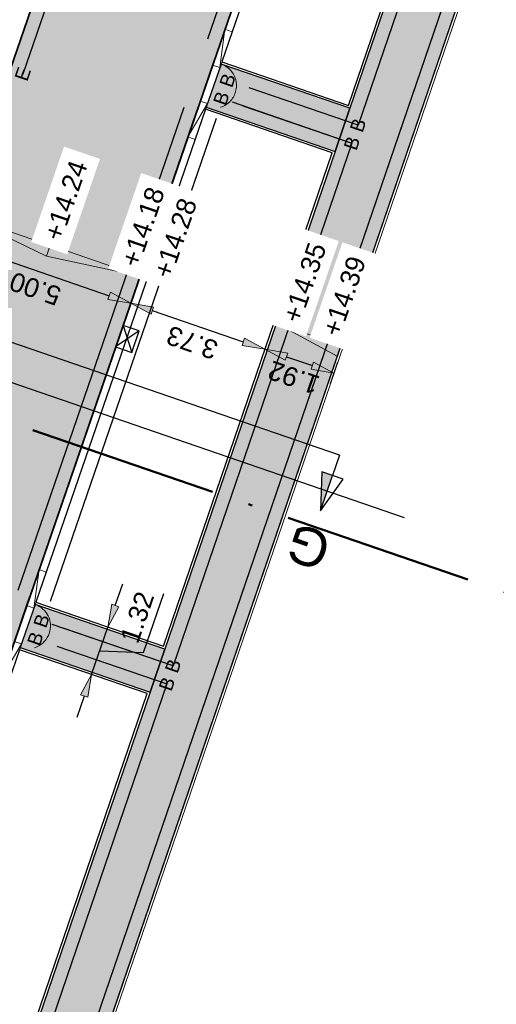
# Model space of a CAD drawing. Header units: metres. Extents: x 131295 to 132236, y 397710 to 398702.
# Tile 65 of 127: x 131528 to 131541, y 398038 to 398064. Entities that reach past the tile are written whole.
import ezdxf
from ezdxf.enums import TextEntityAlignment as Align

# ---------------------------------------------------------------- set-up
doc = ezdxf.new("R2010")
doc.units = ezdxf.units.M
for name, pattern in [('AL-BANDVERLAGING', [5, 1.5, -1, 0, -1, 1.5]), ('AL-BLADSCHEIDING', [13, 5, -1, 0, -1, 5, -1]), ('AL-MATERIAALS', [2, 1, -1])]:
    doc.linetypes.add(name, pattern=pattern)
doc.layers.get('Defpoints').update_dxf_attribs({"color": 128})
for name, color, linetype, lineweight in [('N-D-dwarsprofiel situatie @ 0.2', 7, 'Continuous', 25), ('N-KO-bandverlaging', 1, 'AL-BANDVERLAGING', 18), ('N-KO-opsluitband 60x200mm', 2, 'Continuous', 25), ('N-KO-opsluitband achterkant', 8, 'Continuous', 5), ('N-KO-tekst banden', 1, 'Continuous', 18), ('N-KO-trottoirband 180-200x250mm', 3, 'Continuous', 35), ('N-KO-trottoirband achterkant', 8, 'Continuous', 5), ('N-KO-verloopband', 1, 'Continuous', 18), ('N-RI-trottoirkolk', 7, 'Continuous', 25), ('N-VH-afschotrichting @ 0.2', 250, 'Continuous', 18), ("N-VH-arcering 'MAT' grijs 254", 254, 'Continuous', 18), ('X-AL-bladscheiding', 4, 'AL-BLADSCHEIDING', 50), ('X-AL-maatvoering', 1, 'Continuous', 18), ('X-AL-materiaalscheiding', 1, 'AL-MATERIAALS', 18), ('X-AL-planhoogte', 190, 'Continuous', 25)]:
    doc.layers.add(name, color=color, linetype=linetype, lineweight=lineweight)
doc.layers.add("N-VH-arcering 'MAT' kleur 1 (heiderood)", color=7, linetype='Continuous', lineweight=18, true_color=0xd98c8c)
for name, color, linetype, plot in [('X-AL-contourlijnen', 30, 'Continuous', False), ('X-AL-hulplijn bandenlijnnummers', 30, 'Continuous', False), ('X-AL-hulplijn hoogtetekst', 190, 'Continuous', False)]:
    doc.layers.add(name, color=color, linetype=linetype, plot=plot)
doc.styles.add('CS Annotative', font='arial.ttf')
doc.dimstyles.new('CS Annotative', dxfattribs={"dimtxt": 2.5, "dimasz": 3, "dimexe": 0.18, "dimexo": 0.0625, "dimgap": 1, "dimtad": 1, "dimzin": 0, "dimdsep": 46, "dimtxsty": 'CS Annotative', "dimblk": 'CS Dimensionpijl', "dimcen": 0, "dimse1": 1, "dimse2": 1, "dimclrd": 256, "dimclre": 256, "dimclrt": 2, "dimadec": 0, "dimazin": 0, "dimtm": 1e-09, "dimtfac": 1, "dimtofl": 0, "dimtmove": 1, "dimatfit": 3, "dimfxl": 1, "dimtfillclr": 256, "dimtolj": 1, "dimtzin": 0, "dimarcsym": 0})

# ---------------------------------------------------------------- blocks, each defined once
blk = doc.blocks.new('*U90')
for p, q in [((0.51, 1.41), (1.6, -2.18)), ((2.63, 0.64), (-0.51, -1.41))]:
    blk.add_line(p, q)
blk.add_lwpolyline([(0.51, 1.41), (-0.51, -1.41), (1.6, -2.18), (2.63, 0.64)], close=True)
blk = doc.blocks.new('CS Dimensionpijl')
h = blk.add_hatch(color=256)
h.dxf.hatch_style = 1
h.paths.add_polyline_path([(-1, -0.1667), (0, 0), (-1, 0.1667)])
at = {"flags": 128}
blk.add_lwpolyline([(0, 0.5), (0, -0.5)], dxfattribs=at)
blk.add_lwpolyline([(-1, -0.1667), (0, 0), (-1, 0.1667)], close=True, dxfattribs=at)
blk = doc.blocks.new('*D341')
at = {"layer": 'Defpoints', "color": 0, "transparency": 16777216}
for p in [(131526.568, 398057.824), (131531.296, 398056.197), (131531.296, 398056.197)]:
    blk.add_point(p, dxfattribs=at)
at = {"layer": 'X-AL-maatvoering', "lineweight": -2, "transparency": 16777216}
blk.add_line((131527.136, 398057.629), (131530.729, 398056.393), dxfattribs=at)
at = {"layer": 'X-AL-maatvoering', "lineweight": -2, "transparency": 16777216, "xscale": 0.6000000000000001, "yscale": 0.6000000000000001, "zscale": 0.6000000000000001}
for p, rotation in [((131526.568, 398057.824), 161.0150634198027), ((131531.296, 398056.197), 341.0150634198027)]:
    blk.add_blockref('CS Dimensionpijl', p, dxfattribs=dict(at, rotation=rotation))
at = {"layer": 'X-AL-maatvoering', "color": 2, "transparency": 16777216, "insert": (131528.784, 398056.58), "char_height": 0.5, "attachment_point": 5, "rotation": 161.0151, "style": 'CS Annotative'}
blk.add_mtext('\\A1;5.00', dxfattribs=at)
blk = doc.blocks.new('*D342')
at = {"layer": 'Defpoints', "color": 0, "transparency": 16777216}
for p in [(131531.296, 398056.197), (131535.071, 398055.692), (131534.827, 398054.983)]:
    blk.add_point(p, dxfattribs=at)
at = {"layer": 'X-AL-maatvoering', "lineweight": -2, "transparency": 16777216}
blk.add_line((131531.864, 398056.002), (131534.259, 398055.178), dxfattribs=at)
at = {"layer": 'X-AL-maatvoering', "lineweight": -2, "transparency": 16777216, "xscale": 0.6000000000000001, "yscale": 0.6000000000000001, "zscale": 0.6000000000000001}
for p, rotation in [((131531.296, 398056.197), 161.0150634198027), ((131534.827, 398054.983), 341.0150634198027)]:
    blk.add_blockref('CS Dimensionpijl', p, dxfattribs=dict(at, rotation=rotation))
at = {"layer": 'X-AL-maatvoering', "color": 2, "transparency": 16777216, "insert": (131532.913, 398055.159), "char_height": 0.5, "attachment_point": 5, "rotation": 161.0151, "style": 'CS Annotative'}
blk.add_mtext('\\A1;3.73', dxfattribs=at)
blk = doc.blocks.new('*D343')
at = {"layer": 'Defpoints', "color": 0, "transparency": 16777216}
for p in [(131535.071, 398055.692), (131536.643, 398054.358), (131536.654, 398054.388)]:
    blk.add_point(p, dxfattribs=at)
at = {"layer": 'X-AL-maatvoering', "lineweight": -2, "transparency": 16777216}
blk.add_line((131535.394, 398054.788), (131536.076, 398054.553), dxfattribs=at)
at = {"layer": 'X-AL-maatvoering', "lineweight": -2, "transparency": 16777216, "xscale": 0.6000000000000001, "yscale": 0.6000000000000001, "zscale": 0.6000000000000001}
for p, rotation in [((131534.827, 398054.983), 161.0150634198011), ((131536.643, 398054.358), 341.015063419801)]:
    blk.add_blockref('CS Dimensionpijl', p, dxfattribs=dict(at, rotation=rotation))
at = {"layer": 'X-AL-maatvoering', "color": 2, "transparency": 16777216, "insert": (131535.587, 398054.24), "char_height": 0.5, "attachment_point": 5, "rotation": 161.0151, "style": 'CS Annotative'}
blk.add_mtext('\\A1;1.92', dxfattribs=at)
blk = doc.blocks.new('*U429')
at = {"ltscale": 0.2}
h = blk.add_hatch(color=256, dxfattribs=at)
h.dxf.hatch_style = 1
h.paths.add_polyline_path([(0, 0), (8.51, -2.93), (8.02, -4.35)])
blk.add_lwpolyline([(0, 0), (8.51, -2.93), (8.02, -4.35)], close=True, dxfattribs=at)
blk = doc.blocks.new('*U430')
at = {"ltscale": 0.2}
h = blk.add_hatch(color=256, dxfattribs=at)
h.dxf.hatch_style = 1
h.paths.add_polyline_path([(0, 0), (11.82, -4.07), (11.33, -5.48)])
blk.add_lwpolyline([(0, 0), (11.82, -4.07), (11.33, -5.48)], close=True, dxfattribs=at)
blk = doc.blocks.new('*U431')
at = {"ltscale": 0.2}
h = blk.add_hatch(color=256, dxfattribs=at)
h.dxf.hatch_style = 1
h.paths.add_polyline_path([(0, 0), (-11.82, 4.07), (-12.31, 2.65)])
blk.add_lwpolyline([(0, 0), (-11.82, 4.07), (-12.31, 2.65)], close=True, dxfattribs=at)
blk = doc.blocks.new('*U518')
for points in [[(-57.65, 16.86), (-56.25, 16.38), (-59.26, 12.19)], [(41.64, -17.29), (40.24, -16.8), (40.03, -21.96)]]:
    blk.add_hatch(color=256).paths.add_polyline_path(points)
for p, q in [((-59.26, 12.19), (-59.05, 17.34)), ((-59.26, 12.19), (-57.65, 16.86)), ((-59.05, 17.34), (-57.65, 16.86)), ((-57.65, 16.86), (-56.25, 16.38)), ((-56.25, 16.38), (-59.26, 12.19)), ((40.24, -16.8), (40.03, -21.96)), ((41.64, -17.29), (40.24, -16.8)), ((40.03, -21.96), (41.64, -17.29)), ((40.03, -21.96), (43.04, -17.77)), ((43.04, -17.77), (41.64, -17.29))]:
    blk.add_line(p, q)
at = {"ltscale": 10, "flags": 128}
for points in [[(-56.74, 19.51), (-57.65, 16.86)], [(42.55, -14.64), (41.64, -17.29)]]:
    blk.add_lwpolyline(points, dxfattribs=at)
blk.add_lwpolyline([(42.55, -14.64), (-56.74, 19.51)])
at = {"lineweight": 50, "style": 'CS Annotative'}
for tag, p in [('Dwp2:', (-60.88, 7.47)), ('Dwp1:', (38.41, -26.69))]:
    blk.add_attdef(tag, text='', height=5, rotation=161.02, dxfattribs=at).set_placement(p, align=Align.MIDDLE_CENTER)
blk = doc.blocks.new('*D643')
at = {"layer": 'Defpoints', "color": 0, "transparency": 16777216}
for p in [(131530.478, 398047.745), (131530.696, 398047.67), (131530.049, 398046.497)]:
    blk.add_point(p, dxfattribs=at)
at = {"layer": 'X-AL-maatvoering', "lineweight": -2, "transparency": 16777216}
for p, q in [((131530.891, 398048.237), (131531.086, 398048.805)), ((131531.631, 398047), (131532.167, 398048.557)), ((131530.266, 398046.422), (131530.696, 398047.67)), ((131530.481, 398047.046), (131531.631, 398047)), ((131530.071, 398045.854), (131529.876, 398045.287))]:
    blk.add_line(p, q, dxfattribs=at)
at = {"layer": 'X-AL-maatvoering', "lineweight": -2, "transparency": 16777216, "xscale": 0.6000000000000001, "yscale": 0.6000000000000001, "zscale": 0.6000000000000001}
for p, rotation in [((131530.696, 398047.67), 251.0150634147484), ((131530.266, 398046.422), 71.01506341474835)]:
    blk.add_blockref('CS Dimensionpijl', p, dxfattribs=dict(at, rotation=rotation))
at = {"layer": 'X-AL-maatvoering', "color": 2, "transparency": 16777216, "insert": (131531.468, 398047.927), "char_height": 0.5, "attachment_point": 5, "rotation": 71.0151, "style": 'CS Annotative'}
blk.add_mtext('\\A1;1.32', dxfattribs=at)

msp = doc.modelspace()

# ---------------------------------------------------------------- hatches: boundary and pattern name
at = {"layer": "N-VH-arcering 'MAT' grijs 254"}
h = msp.add_hatch(color=256, dxfattribs=at)
h.dxf.hatch_style = 1
edge = h.paths.add_edge_path()
edge.add_line((131526.562, 398025.063), (131542.714, 398072.295))
edge.add_line((131542.714, 398072.295), (131543.143, 398073.55))
edge.add_line((131543.143, 398073.55), (131541.441, 398074.135))
edge.add_line((131541.441, 398074.135), (131537.061, 398061.328))
edge.add_line((131537.061, 398061.328), (131536.673, 398060.192))
edge.add_line((131536.673, 398060.192), (131532.193, 398047.091))
edge.add_line((131532.193, 398047.091), (131531.804, 398045.956))
edge.add_line((131531.804, 398045.956), (131527.248, 398032.633))
edge.add_line((131527.248, 398032.633), (131526.86, 398031.498))
edge.add_line((131526.86, 398031.498), (131524.823, 398025.541))
edge.add_line((131524.823, 398025.541), (131523.821, 398022.611))
edge.add_line((131523.821, 398022.611), (131522.848, 398019.767))
edge.add_arc((131521.902, 398020.091), 1, 251.0151, 341.1203, ccw=False)
edge.add_line((131521.577, 398019.145), (131519.676, 398019.799))
edge.add_arc((131524.384, 398020.736), 4.8, 191.2541, 219.0195)
edge.add_arc((131524.384, 398020.736), 4.8, 219.0195, 249.4384)
edge.add_line((131522.698, 398016.242), (131527.636, 398014.389))
edge.add_line((131527.636, 398014.389), (131528.739, 398017.5))
edge.add_line((131528.739, 398017.5), (131528.154, 398017.72))
edge.add_arc((131529.559, 398021.465), 4, 193.7814, 249.4384, ccw=False)
edge.add_arc((131529.559, 398021.465), 4, 161.1203, 193.7814, ccw=False)
edge.add_line((131525.774, 398022.759), (131526.562, 398025.063))
h = msp.add_hatch(color=256, dxfattribs=at)
h.dxf.hatch_style = 1
h.paths.add_polyline_path([(131537.061, 398061.328), (131533.674, 398062.493), (131533.283, 398061.359), (131536.673, 398060.192)])
h = msp.add_hatch(color=256, dxfattribs=at)
h.dxf.hatch_style = 1
h.paths.add_polyline_path([(131532.193, 398047.091), (131528.779, 398048.266), (131528.389, 398047.131), (131531.804, 398045.956)])
at = {"layer": "N-VH-arcering 'MAT' kleur 1 (heiderood)"}
h = msp.add_hatch(color=256, dxfattribs=at)
h.dxf.hatch_style = 1
h.paths.add_polyline_path([(131533.029, 398061.234), (131533.094, 398061.424), (131533.485, 398062.558), (131533.55, 398062.747), (131537.818, 398075.154), (131541.82, 398086.785), (131545.382, 398097.14), (131545.447, 398097.329), (131545.837, 398098.464), (131545.902, 398098.653), (131549.681, 398109.636), (131544.953, 398111.263), (131540.719, 398098.956), (131537.206, 398088.743), (131535.846, 398084.792), (131533.146, 398076.943), (131532.221, 398074.256), (131529.521, 398066.407), (131528.026, 398062.061), (131524.513, 398051.849), (131523.209, 398048.06), (131519.696, 398037.847), (131518.249, 398033.641), (131516.362, 398028.157), (131515.269, 398024.982), (131519.998, 398023.355), (131523.164, 398032.558), (131523.229, 398032.747), (131523.619, 398033.882), (131523.684, 398034.071), (131528.134, 398047.007), (131528.2, 398047.196), (131528.59, 398048.331), (131528.655, 398048.52)])

# ---------------------------------------------------------------- linework, layer by layer
at = {"layer": 'N-KO-bandverlaging', "flags": 128}
for points in [[(131533.674, 398062.493, -1), (131533.283, 398061.359)], [(131528.779, 398048.266, -1), (131528.389, 398047.131)]]:
    msp.add_lwpolyline(points, format="xyb", dxfattribs=at)
at = {"layer": 'N-KO-opsluitband 60x200mm', "flags": 128}
for points in [[(131538.503, 398075.146), (131541.441, 398074.135), (131537.061, 398061.328), (131533.674, 398062.493)], [(131533.283, 398061.359), (131536.673, 398060.192), (131532.193, 398047.091), (131528.779, 398048.266)], [(131528.389, 398047.131), (131531.804, 398045.956), (131527.248, 398032.633), (131523.808, 398033.817)]]:
    msp.add_lwpolyline(points, dxfattribs=at)
msp.add_lwpolyline([(131528.739, 398017.5), (131528.154, 398017.72, -0.405642), (131525.774, 398022.759), (131542.714, 398072.295)], format="xyb", dxfattribs=at)
at = {"layer": 'N-KO-opsluitband achterkant', "flags": 128}
for points in [[(131538.483, 398075.09), (131541.365, 398074.098), (131537.024, 398061.404), (131533.693, 398062.55)], [(131533.264, 398061.302), (131536.597, 398060.155), (131532.155, 398047.168), (131528.799, 398048.323)], [(131528.369, 398047.074), (131531.728, 398045.919), (131527.211, 398032.71), (131523.828, 398033.874)]]:
    msp.add_lwpolyline(points, dxfattribs=at)
msp.add_lwpolyline([(131528.739, 398017.5), (131528.76, 398017.556), (131528.175, 398017.776, -0.405642), (131525.831, 398022.74), (131542.771, 398072.276), (131542.714, 398072.295)], format="xyb", dxfattribs=at)
at = {"layer": 'N-KO-trottoirband 180-200x250mm', "flags": 128}
msp.add_lwpolyline([(131537.818, 398075.154), (131519.656, 398022.362, 0.406176), (131522.628, 398016.054), (131527.566, 398014.202)], format="xyb", dxfattribs=at)
at = {"layer": 'N-KO-trottoirband 180-200x250mm'}
msp.add_lwpolyline([(131529.521, 398066.407), (131528.026, 398062.061)], dxfattribs=at)
at = {"layer": 'N-KO-trottoirband achterkant'}
msp.add_lwpolyline([(131537.818, 398075.154), (131538.007, 398075.089), (131519.845, 398022.297, 0.406176), (131522.698, 398016.242), (131527.636, 398014.389), (131527.566, 398014.202)], format="xyb", dxfattribs=at)
at = {"layer": 'N-KO-verloopband', "flags": 128}
for points in [[(131533.452, 398062.464), (131533.641, 398062.399), (131533.777, 398063.409), (131533.967, 398063.344)], [(131532.991, 398060.507), (131532.801, 398060.573), (131533.316, 398061.453), (131533.127, 398061.518)], [(131528.557, 398048.236), (131528.747, 398048.171), (131528.883, 398049.182), (131529.072, 398049.117)], [(131528.096, 398046.28), (131527.907, 398046.345), (131528.421, 398047.226), (131528.232, 398047.291)]]:
    msp.add_lwpolyline(points, dxfattribs=at)
at = {"layer": 'X-AL-bladscheiding', "flags": 128}
msp.add_lwpolyline([(131479.173, 398069.901), (131605.887, 398026.316)], dxfattribs=at)
at = {"layer": 'X-AL-contourlijnen', "flags": 128}
for points in [[(131523.684, 398034.071), (131528.134, 398047.007), (131528.2, 398047.196), (131528.59, 398048.331), (131528.655, 398048.52), (131533.029, 398061.234), (131533.094, 398061.424), (131533.485, 398062.558), (131533.55, 398062.747), (131537.818, 398075.154), (131541.82, 398086.785)], [(131533.146, 398076.943), (131532.221, 398074.256), (131529.521, 398066.407), (131528.026, 398062.061), (131524.513, 398051.849), (131523.209, 398048.06), (131519.696, 398037.847), (131518.249, 398033.641)]]:
    msp.add_lwpolyline(points, dxfattribs=at)
for points in [[(131541.365, 398074.098), (131538.483, 398075.09), (131538.433, 398074.943), (131538.007, 398075.089), (131533.693, 398062.55), (131537.024, 398061.404)], [(131537.061, 398061.328), (131533.674, 398062.493), (131533.283, 398061.359), (131536.673, 398060.192)], [(131536.597, 398060.155), (131533.264, 398061.302), (131528.799, 398048.323), (131532.155, 398047.168)], [(131532.193, 398047.091), (131528.779, 398048.266), (131528.389, 398047.131), (131531.804, 398045.956)], [(131531.728, 398045.919), (131528.369, 398047.074), (131523.828, 398033.874), (131527.211, 398032.71)]]:
    msp.add_lwpolyline(points, close=True, dxfattribs=at)
msp.add_lwpolyline([(131526.562, 398025.063), (131542.714, 398072.295), (131543.143, 398073.55), (131541.441, 398074.135), (131537.061, 398061.328), (131536.673, 398060.192), (131532.193, 398047.091), (131531.804, 398045.956), (131527.248, 398032.633), (131526.86, 398031.498), (131524.823, 398025.541), (131523.821, 398022.611), (131522.848, 398019.767, -0.414751), (131521.577, 398019.145), (131519.676, 398019.799, 0.121746), (131520.655, 398017.714, 0.133512), (131522.698, 398016.242), (131527.636, 398014.389), (131528.739, 398017.5), (131528.154, 398017.72, -0.247739), (131525.674, 398020.512, -0.143484), (131525.774, 398022.759)], format="xyb", close=True, dxfattribs=at)
at = {"layer": 'X-AL-hulplijn bandenlijnnummers', "flags": 128}
for points in [[(131538.9, 398075.38), (131541.885, 398074.353), (131537.279, 398060.883), (131534.411, 398061.869)], [(131537.39, 398074.985), (131533.316, 398063.145)], [(131534.248, 398061.397), (131537.117, 398060.41), (131532.41, 398046.646), (131529.516, 398047.642)], [(131532.601, 398061.065), (131528.422, 398048.918)], [(131529.354, 398047.169), (131532.249, 398046.173), (131527.466, 398032.188), (131524.545, 398033.193)]]:
    msp.add_lwpolyline(points, dxfattribs=at)
msp.add_lwpolyline([(131528.335, 398017.278), (131528.031, 398017.392, -0.405642), (131525.443, 398022.872), (131542.286, 398072.125)], format="xyb", dxfattribs=at)
at = {"layer": 'X-AL-hulplijn bandenlijnnummers'}
msp.add_lwpolyline([(131529.755, 398066.01), (131528.455, 398062.231)], dxfattribs=at)
at = {"layer": 'X-AL-hulplijn hoogtetekst', "flags": 128}
msp.add_lwpolyline([(131528.616, 398017.172), (131528.031, 398017.392, -0.405642), (131525.443, 398022.872), (131542.383, 398072.409)], format="xyb", dxfattribs=at)
for points in [[(131532.698, 398061.348), (131528.324, 398048.634)], [(131533.965, 398061.494), (131537.117, 398060.41), (131532.41, 398046.646), (131529.233, 398047.74)], [(131538.499, 398050.547), (131516.102, 398058.252)]]:
    msp.add_lwpolyline(points, dxfattribs=at)
at = {"layer": 'X-AL-hulplijn hoogtetekst'}
msp.add_lwpolyline([(131533.549, 398061.056), (131529.175, 398048.341)], dxfattribs=at)
at = {"layer": 'X-AL-materiaalscheiding', "flags": 128}
for points in [[(131537.061, 398061.328), (131536.673, 398060.192)], [(131532.193, 398047.091), (131531.804, 398045.956)]]:
    msp.add_lwpolyline(points, dxfattribs=at)

# ---------------------------------------------------------------- block references
at = {"layer": 'N-D-dwarsprofiel situatie @ 0.2', "xscale": 0.2, "yscale": 0.2, "zscale": 0.2}
msp.add_blockref('*U518', (131528.282, 398055.12), dxfattribs=at).add_auto_attribs({'Dwp1:': 'G', 'Dwp2:': 'G'})
at = {"layer": 'N-RI-trottoirkolk', "xscale": 0.2, "yscale": 0.2, "zscale": 0.2, "rotation": 1}
msp.add_blockref('*U90', (131530.997, 398055.329), dxfattribs=at)
at = {"layer": 'N-VH-afschotrichting @ 0.2', "xscale": 0.2, "yscale": 0.2, "zscale": 0.2}
for name, p in [('*U430', (131526.812, 398058.533)), ('*U431', (131531.54, 398056.907)), ('*U429', (131535.127, 398055.673))]:
    msp.add_blockref(name, p, dxfattribs=at)

# ---------------------------------------------------------------- texts
at = {"layer": 'N-KO-tekst banden', "style": 'CS Annotative'}
for s, p in [('E', (131528.455, 398062.231)), ('B', (131533.844, 398062.065)), ('B', (131533.681, 398061.592)), ('B', (131537.279, 398060.883)), ('B', (131537.117, 398060.41)), ('B', (131528.949, 398047.837)), ('B', (131528.786, 398047.364)), ('B', (131532.41, 398046.646)), ('B', (131532.249, 398046.173))]:
    msp.add_text(s, height=0.36, rotation=71.0188, dxfattribs=at).set_placement(p, align=Align.MIDDLE)

# ---------------------------------------------------------------- dimensions: what is measured, and where the dimension line sits
at = {"layer": 'X-AL-maatvoering'}
dim = msp.add_linear_dim(base=(131534.827, 398054.983), p1=(131531.296, 398056.197), p2=(131535.071, 398055.692), angle=161.0151, dimstyle='CS Annotative', dxfattribs=at)
dim.commit()
dim.dimension.update_dxf_attribs({"geometry": '*D342', "text_midpoint": (131532.913, 398055.159)})
dim = msp.add_aligned_dim(p1=(131530.049, 398046.497), p2=(131530.478, 398047.745), distance=-0.23, dimstyle='CS Annotative', dxfattribs=at)
dim.commit()
dim.dimension.update_dxf_attribs({"geometry": '*D643', "text_midpoint": (131531.265, 398047.337)})

# ---------------------------------------------------------------- next in the draw order: texts
at = {"layer": 'X-AL-planhoogte', "char_height": 0.5, "attachment_point": 5, "rotation": 71.0151, "style": 'CS Annotative', "bg_fill": 2}
for s, insert in [('+14.24', (131529.583, 398058.902)), ('+14.18', (131531.616, 398058.203)), ('+14.35', (131535.871, 398056.739))]:
    msp.add_mtext(s, dxfattribs=dict(at, insert=insert))

# ---------------------------------------------------------------- next in the draw order: texts
for s, insert in [('+14.28', (131532.467, 398057.91)), ('+14.39', (131536.912, 398056.381))]:
    msp.add_mtext(s, dxfattribs=dict(at, insert=insert))

# ---------------------------------------------------------------- next in the draw order: dimensions: what is measured, and where the dimension line sits
at = {"layer": 'X-AL-maatvoering'}
dim = msp.add_linear_dim(base=(131531.296, 398056.197), p1=(131526.568, 398057.824), p2=(131531.296, 398056.197), angle=161.0151, dimstyle='CS Annotative', dxfattribs=at)
dim.commit()
dim.dimension.update_dxf_attribs({"geometry": '*D341', "text_midpoint": (131528.784, 398056.58)})

# ---------------------------------------------------------------- next in the draw order: dimensions: what is measured, and where the dimension line sits
dim = msp.add_linear_dim(base=(131536.643, 398054.358), p1=(131535.071, 398055.692), p2=(131536.654, 398054.388), angle=161.0151, dimstyle='CS Annotative', dxfattribs=at)
dim.commit()
dim.dimension.update_dxf_attribs({"geometry": '*D343', "text_midpoint": (131535.587, 398054.24)})

doc.saveas('drawing.dxf')
